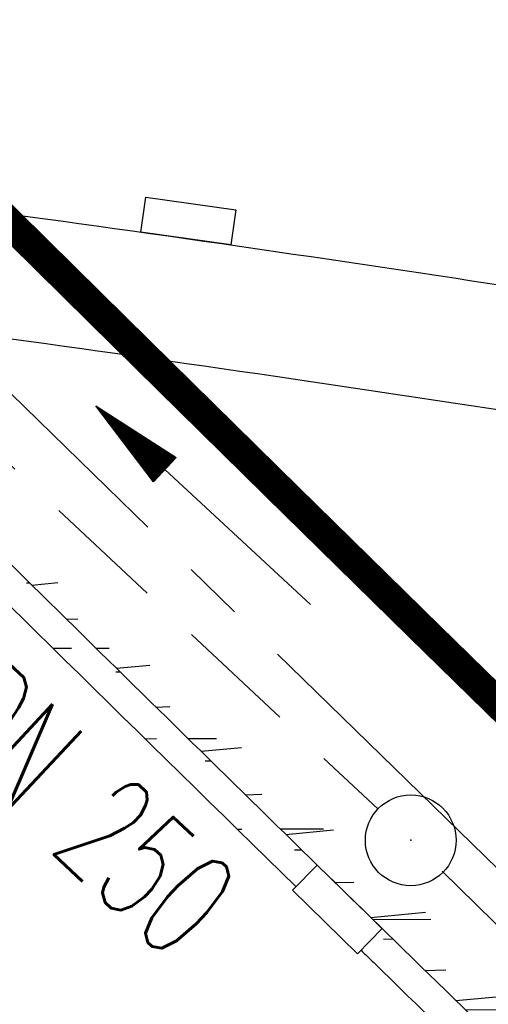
# Model space of a CAD drawing. Extents: x 448150 to 449332, y 437108 to 438384.
# Tile 118 of 172: x 448705.55 to 448713.29, y 437741.68 to 437757.95. Entities that reach past the tile are written whole.
import ezdxf
from ezdxf.enums import TextEntityAlignment as Align

# ---------------------------------------------------------------- set-up
doc = ezdxf.new("R2010")
doc.units = 0
doc.header["$LTSCALE"] = 2
doc.header["$MEASUREMENT"] = 0
for name, pattern in [('ACHSE', [5.5, 4, -0.5, 0.5, -0.5]), ('AUSGEZOGEN', [0]), ('GESTRICH-X2', [1.5, 1, -0.5]), ('GESTRICHELT', [0.75, 0.5, -0.25])]:
    doc.linetypes.add(name, pattern=pattern)
doc.layers.get('0').update_dxf_attribs({"linetype": 'AUSGEZOGEN'})
for name, color, linetype in [('ACHSETOP', 250, 'ACHSE'), ('BAUWOTOP', 250, 'AUSGEZOGEN'), ('FBRTOP', 250, 'AUSGEZOGEN'), ('KANAL', 7, 'GESTRICH-X2'), ('PFEIL', 7, 'CONTINUOUS'), ('SCHLITZRINNE', 200, 'AUSGEZOGEN'), ('SCHSYMBOL', 200, 'AUSGEZOGEN'), ('TEXTO', 4, 'CONTINUOUS')]:
    doc.layers.add(name, color=color, linetype=linetype)
doc.styles.add('ROMANS', font='romans.shx', dxfattribs={"width": 0.8})

# ---------------------------------------------------------------- blocks, each defined once
blk = doc.blocks.new('30S')
at = {"color": 0}
for p, q in [((-0.751, -0.583), (-0.751, 0)), ((-0.751, 0), (0.751, 0)), ((0.751, 0), (0.751, -0.583)), ((0.751, -0.583), (-0.751, -0.583))]:
    blk.add_line(p, q, dxfattribs=at)
blk.add_point((0, 0), dxfattribs=at)
blk = doc.blocks.new('GST')
at = {"color": 0}
blk.add_circle((0, 0), 0.75, dxfattribs=at)
blk.add_point((0, 0), dxfattribs=at)
blk = doc.blocks.new('PFEIL2')
at = {"color": 0}
for p, q in [((0.881, -0.271), (0.879, 0.276)), ((0.879, 0.276), (2.429, 0.009)), ((0.911, 0.27), (0.879, 0.265)), ((0.965, 0.261), (0.879, 0.246)), ((1.019, 0.252), (0.879, 0.228)), ((1.073, 0.242), (0.879, 0.209)), ((1.127, 0.233), (0.879, 0.191)), ((1.181, 0.224), (0.879, 0.172)), ((1.235, 0.214), (0.879, 0.154)), ((1.289, 0.205), (0.879, 0.135)), ((1.343, 0.196), (0.879, 0.117)), ((1.397, 0.187), (0.879, 0.098)), ((1.451, 0.177), (0.879, 0.08)), ((1.505, 0.168), (0.879, 0.061)), ((0.88, 0.002), (-2.401, -0.012)), ((1.559, 0.159), (0.88, 0.043)), ((1.613, 0.149), (0.88, 0.024)), ((1.668, 0.14), (0.88, 0.006)), ((1.722, 0.131), (0.88, -0.013)), ((1.776, 0.121), (0.88, -0.031)), ((1.83, 0.112), (0.88, -0.05)), ((1.884, 0.103), (0.88, -0.068)), ((1.938, 0.094), (0.88, -0.087)), ((1.992, 0.084), (0.88, -0.105)), ((2.046, 0.075), (0.88, -0.124)), ((2.1, 0.066), (0.88, -0.142)), ((2.154, 0.056), (0.88, -0.161)), ((2.208, 0.047), (0.88, -0.179)), ((2.262, 0.038), (0.881, -0.198)), ((2.316, 0.029), (0.881, -0.216)), ((2.37, 0.019), (0.881, -0.235)), ((2.424, 0.01), (0.881, -0.253)), ((2.429, 0.009), (0.881, -0.271))]:
    blk.add_line(p, q, dxfattribs=at)

msp = doc.modelspace()

# ---------------------------------------------------------------- hatches: boundary and pattern name
at = {"layer": 'SCHLITZRINNE'}
h = msp.add_hatch(dxfattribs=at)
h.set_pattern_fill('_USER', color=256, scale=1.5, angle=45, style=0, pattern_type=0)
h.set_pattern_definition([(0.19809, (448696.2442, 437758.0261), (-0.005186, 1.499991), [])])
edge = h.paths.add_edge_path()
edge.add_arc((450103.943, 439168.643), 1992.851, 225.253931, 225.326505)
edge.add_arc((450104.379, 439169.084), 1993.471, 225.326505, 225.685513)
edge.add_arc((450114.112, 439179.052), 2007.404, 225.685514, 226.043274)
edge.add_arc((450116.374, 439181.397), 2010.661, 226.043274, 226.400342)
edge.add_arc((450108.345, 439172.967), 1999.019, 226.400342, 226.758448)
edge.add_arc((450107.359, 439171.918), 1997.58, 226.758448, 227.116898)
edge.add_arc((450114.22, 439179.306), 2007.663, 227.116898, 227.474446)
edge.add_arc((450112.044, 439176.933), 2004.443, 227.474446, 227.83238)
edge.add_arc((450107.824, 439172.273), 1998.156, 227.83238, 228.190877)
edge.add_arc((450107.663, 439172.094), 1997.915, 228.190877, 228.549748)
edge.add_arc((450107.034, 439171.381), 1996.965, 228.549748, 228.908704)
edge.add_arc((450111.572, 439176.585), 2003.869, 228.908704, 229.265964)
edge.add_arc((450119.093, 439185.318), 2015.394, 229.265964, 229.6222)
edge.add_arc((450115.134, 439180.663), 2009.284, 229.6222, 229.979919)
edge.add_arc((450101.808, 439164.793), 1988.56, 229.979919, 230.339497)
edge.add_arc((450135.905, 439205.921), 2041.985, 230.339497, 230.699144)
edge.add_arc((450015.788, 439059.171), 1852.343, 230.699144, 231.076753)
edge.add_arc((450440.038, 439584.513), 2527.6, 231.076753, 231.41321)
edge.add_arc((449605.176, 438538.206), 1189.037, 231.413211, 231.903765)
edge.add_arc((451876.599, 441435.451), 4870.53, 231.903765, 232.054115)
edge.add_arc((449764.385, 438726.671), 1435.572, 232.054115, 232.331051)
edge.add_arc((663048.573, 714993.472), 350453.466, 232.33105148, 232.33182369)
edge.add_arc((452105.708, 441751.773), 5260.885, 232.331837, 232.33814)
edge.add_arc((1083717.784, 1260087.558), 1038995.508, 232.338139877, 232.338829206)
edge.add_arc((362297.748, 325361.769), 141749.668, 52.33595822, 52.34101086, ccw=False)
edge.add_arc((130991.073, 25697.409), 520301.522, 52.33458173, 52.33595822, ccw=False)
edge.add_arc((597397.743, 629905.021), 242982.187, 232.33379622, 232.33674373)
edge.add_arc((1091510.304, 1270060.009), 1051651.236, 232.336743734, 232.337424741)
edge.add_arc((63904.407, -61307.138), 630166.935, 52.33651599, 52.337652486, ccw=False)
edge.add_line((448950.678, 437541.271), (448965.933, 437529.496))
edge.add_arc((450103.943, 439168.643), 1993.351, 225.253931, 225.326505)
edge.add_arc((450104.379, 439169.084), 1993.971, 225.326505, 225.633952)
h = msp.add_hatch(dxfattribs=at)
h.set_pattern_fill('_USER', color=256, scale=1.5, angle=45, style=0, pattern_type=0)
h.set_pattern_definition([(1.0848, (448717.7677, 437736.8698), (-0.0283982, 1.4997312), [])])
edge = h.paths.add_edge_path()
edge.add_arc((450104.379, 439169.084), 1993.971, 225.677136, 225.685513)
edge.add_arc((450114.112, 439179.052), 2007.904, 225.685514, 226.043274)
edge.add_arc((450116.374, 439181.397), 2011.161, 226.043274, 226.348764)
edge.add_arc((450103.943, 439168.643), 1992.851, 225.253931, 225.326505)
edge.add_arc((450104.379, 439169.084), 1993.471, 225.326505, 225.685513)
edge.add_arc((450114.112, 439179.052), 2007.404, 225.685514, 226.043274)
edge.add_arc((450116.374, 439181.397), 2010.661, 226.043274, 226.400342)
edge.add_arc((450108.345, 439172.967), 1999.019, 226.400342, 226.758448)
edge.add_arc((450107.359, 439171.918), 1997.58, 226.758448, 227.116898)
edge.add_arc((450114.22, 439179.306), 2007.663, 227.116898, 227.474446)
edge.add_arc((450112.044, 439176.933), 2004.443, 227.474446, 227.83238)
edge.add_arc((450107.824, 439172.273), 1998.156, 227.83238, 228.190877)
edge.add_arc((450107.663, 439172.094), 1997.915, 228.190877, 228.549748)
edge.add_arc((450107.034, 439171.381), 1996.965, 228.549748, 228.908704)
edge.add_arc((450111.572, 439176.585), 2003.869, 228.908704, 229.265964)
edge.add_arc((450119.093, 439185.318), 2015.394, 229.265964, 229.6222)
edge.add_arc((450115.134, 439180.663), 2009.284, 229.6222, 229.979919)
edge.add_arc((450101.808, 439164.793), 1988.56, 229.979919, 230.339497)
edge.add_arc((450135.905, 439205.921), 2041.985, 230.339497, 230.699144)
edge.add_arc((450015.788, 439059.171), 1852.343, 230.699144, 231.076753)
edge.add_arc((450440.038, 439584.513), 2527.6, 231.076753, 231.41321)
edge.add_arc((449605.176, 438538.206), 1189.037, 231.413211, 231.903765)
edge.add_arc((451876.599, 441435.451), 4870.53, 231.903765, 232.054115)
edge.add_arc((449764.385, 438726.671), 1435.572, 232.054115, 232.331051)
edge.add_arc((663048.573, 714993.472), 350453.466, 232.33105148, 232.33182369)
edge.add_arc((452105.708, 441751.773), 5260.885, 232.331837, 232.33814)
edge.add_arc((1083717.784, 1260087.558), 1038995.508, 232.338139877, 232.338829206)
edge.add_arc((362297.748, 325361.769), 141749.668, 52.33595822, 52.34101086, ccw=False)
edge.add_arc((130991.073, 25697.409), 520301.522, 52.33458173, 52.33595822, ccw=False)
edge.add_arc((597397.743, 629905.021), 242982.187, 232.33379622, 232.33674373)
edge.add_arc((1091510.304, 1270060.009), 1051651.236, 232.336743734, 232.337424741)
edge.add_arc((63904.407, -61307.138), 630166.935, 52.33651599, 52.337652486, ccw=False)
edge.add_line((448950.678, 437541.271), (448965.933, 437529.496))
h = msp.add_hatch(dxfattribs=at)
h.set_pattern_fill('_USER', color=256, scale=1.5, angle=45, style=0, pattern_type=0)
h.set_pattern_definition([(1.92282, (448737.9663, 437717.5835), (-0.05033, 1.4991554), [])])
edge = h.paths.add_edge_path()
edge.add_arc((450116.374, 439181.397), 2011.161, 226.391578, 226.400342)
edge.add_arc((450108.345, 439172.967), 1999.519, 226.400342, 226.758448)
edge.add_arc((450107.359, 439171.918), 1998.08, 226.758448, 227.116898)
edge.add_arc((450114.22, 439179.306), 2008.163, 227.116898, 227.474446)
edge.add_arc((450112.044, 439176.933), 2004.943, 227.474446, 227.83238)
edge.add_arc((450107.824, 439172.273), 1998.656, 227.83238, 228.068653)
edge.add_arc((450103.943, 439168.643), 1992.851, 225.253931, 225.326505)
edge.add_arc((450104.379, 439169.084), 1993.471, 225.326505, 225.685513)
edge.add_arc((450114.112, 439179.052), 2007.404, 225.685514, 226.043274)
edge.add_arc((450116.374, 439181.397), 2010.661, 226.043274, 226.400342)
edge.add_arc((450108.345, 439172.967), 1999.019, 226.400342, 226.758448)
edge.add_arc((450107.359, 439171.918), 1997.58, 226.758448, 227.116898)
edge.add_arc((450114.22, 439179.306), 2007.663, 227.116898, 227.474446)
edge.add_arc((450112.044, 439176.933), 2004.443, 227.474446, 227.83238)
edge.add_arc((450107.824, 439172.273), 1998.156, 227.83238, 228.190877)
edge.add_arc((450107.663, 439172.094), 1997.915, 228.190877, 228.549748)
edge.add_arc((450107.034, 439171.381), 1996.965, 228.549748, 228.908704)
edge.add_arc((450111.572, 439176.585), 2003.869, 228.908704, 229.265964)
edge.add_arc((450119.093, 439185.318), 2015.394, 229.265964, 229.6222)
edge.add_arc((450115.134, 439180.663), 2009.284, 229.6222, 229.979919)
edge.add_arc((450101.808, 439164.793), 1988.56, 229.979919, 230.339497)
edge.add_arc((450135.905, 439205.921), 2041.985, 230.339497, 230.699144)
edge.add_arc((450015.788, 439059.171), 1852.343, 230.699144, 231.076753)
edge.add_arc((450440.038, 439584.513), 2527.6, 231.076753, 231.41321)
edge.add_arc((449605.176, 438538.206), 1189.037, 231.413211, 231.903765)
edge.add_arc((451876.599, 441435.451), 4870.53, 231.903765, 232.054115)
edge.add_arc((449764.385, 438726.671), 1435.572, 232.054115, 232.331051)
edge.add_arc((663048.573, 714993.472), 350453.466, 232.33105148, 232.33182369)
edge.add_arc((452105.708, 441751.773), 5260.885, 232.331837, 232.33814)
edge.add_arc((1083717.784, 1260087.558), 1038995.508, 232.338139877, 232.338829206)
edge.add_arc((362297.748, 325361.769), 141749.668, 52.33595822, 52.34101086, ccw=False)
edge.add_arc((130991.073, 25697.409), 520301.522, 52.33458173, 52.33595822, ccw=False)
edge.add_arc((597397.743, 629905.021), 242982.187, 232.33379622, 232.33674373)
edge.add_arc((1091510.304, 1270060.009), 1051651.236, 232.336743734, 232.337424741)
edge.add_arc((63904.407, -61307.138), 630166.935, 52.33651599, 52.337652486, ccw=False)
edge.add_line((448950.678, 437541.271), (448965.933, 437529.496))
h = msp.add_hatch(dxfattribs=at)
h.set_pattern_fill('_USER', color=256, scale=1.5, angle=45, style=0, pattern_type=0)
h.set_pattern_definition([(5.43336, (448830.8072, 437635.437), (-0.142032, 1.4932605), [])])
edge = h.paths.add_edge_path()
edge.add_arc((450115.134, 439180.663), 2009.784, 229.703318, 229.979919)
edge.add_arc((450101.808, 439164.793), 1989.06, 229.979919, 230.339497)
edge.add_arc((450135.905, 439205.921), 2042.485, 230.339497, 230.699144)
edge.add_arc((450015.788, 439059.171), 1852.843, 230.699144, 231.076753)
edge.add_arc((450440.038, 439584.513), 2528.1, 231.076753, 231.211068)
edge.add_arc((450103.943, 439168.643), 1992.851, 225.253931, 225.326505)
edge.add_arc((450104.379, 439169.084), 1993.471, 225.326505, 225.685513)
edge.add_arc((450114.112, 439179.052), 2007.404, 225.685514, 226.043274)
edge.add_arc((450116.374, 439181.397), 2010.661, 226.043274, 226.400342)
edge.add_arc((450108.345, 439172.967), 1999.019, 226.400342, 226.758448)
edge.add_arc((450107.359, 439171.918), 1997.58, 226.758448, 227.116898)
edge.add_arc((450114.22, 439179.306), 2007.663, 227.116898, 227.474446)
edge.add_arc((450112.044, 439176.933), 2004.443, 227.474446, 227.83238)
edge.add_arc((450107.824, 439172.273), 1998.156, 227.83238, 228.190877)
edge.add_arc((450107.663, 439172.094), 1997.915, 228.190877, 228.549748)
edge.add_arc((450107.034, 439171.381), 1996.965, 228.549748, 228.908704)
edge.add_arc((450111.572, 439176.585), 2003.869, 228.908704, 229.265964)
edge.add_arc((450119.093, 439185.318), 2015.394, 229.265964, 229.6222)
edge.add_arc((450115.134, 439180.663), 2009.284, 229.6222, 229.979919)
edge.add_arc((450101.808, 439164.793), 1988.56, 229.979919, 230.339497)
edge.add_arc((450135.905, 439205.921), 2041.985, 230.339497, 230.699144)
edge.add_arc((450015.788, 439059.171), 1852.343, 230.699144, 231.076753)
edge.add_arc((450440.038, 439584.513), 2527.6, 231.076753, 231.41321)
edge.add_arc((449605.176, 438538.206), 1189.037, 231.413211, 231.903765)
edge.add_arc((451876.599, 441435.451), 4870.53, 231.903765, 232.054115)
edge.add_arc((449764.385, 438726.671), 1435.572, 232.054115, 232.331051)
edge.add_arc((663048.573, 714993.472), 350453.466, 232.33105148, 232.33182369)
edge.add_arc((452105.708, 441751.773), 5260.885, 232.331837, 232.33814)
edge.add_arc((1083717.784, 1260087.558), 1038995.508, 232.338139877, 232.338829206)
edge.add_arc((362297.748, 325361.769), 141749.668, 52.33595822, 52.34101086, ccw=False)
edge.add_arc((130991.073, 25697.409), 520301.522, 52.33458173, 52.33595822, ccw=False)
edge.add_arc((597397.743, 629905.021), 242982.187, 232.33379622, 232.33674373)
edge.add_arc((1091510.304, 1270060.009), 1051651.236, 232.336743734, 232.337424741)
edge.add_arc((63904.407, -61307.138), 630166.935, 52.33651599, 52.337652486, ccw=False)
edge.add_line((448950.678, 437541.271), (448965.933, 437529.496))

# ---------------------------------------------------------------- linework, layer by layer
at = {"layer": 'ACHSETOP', "flags": 128}
msp.add_lwpolyline([(448380.241, 438171.899), (448383.346, 438166.505), (448396.089, 438144.997), (448409.099, 438123.649), (448422.375, 438102.466), (448435.915, 438081.45), (448449.717, 438060.605), (448463.778, 438039.935), (448478.096, 438019.441), (448492.67, 437999.129), (448507.496, 437979), (448522.573, 437959.057), (448537.897, 437939.305), (448553.468, 437919.746), (448569.282, 437900.384), (448585.336, 437881.22), (448601.629, 437862.258), (448618.157, 437843.502), (448634.919, 437824.954), (448651.911, 437806.617), (448669.131, 437788.493), (448686.577, 437770.586), (448704.244, 437752.899), (448722.132, 437735.434), (448740.236, 437718.194), (448758.555, 437701.181), (448777.084, 437684.399), (448795.822, 437667.85), (448814.766, 437651.536), (448833.911, 437635.46), (448853.257, 437619.625), (448872.798, 437604.033), (448888.336, 437591.917), (448892.529, 437588.68), (448912.32, 437573.405), (448932.11, 437558.129), (448951.9, 437542.854), (449011.271, 437497.027), (449090.432, 437435.925), (449169.594, 437374.823), (449183.702, 437363.933)], dxfattribs=at)
at = {"layer": 'BAUWOTOP'}
for points in [[(448562.345, 437753.569, -0.005641), (448571.504, 437754.895, -0.005027), (448580.443, 437755.995, -0.004236), (448591.074, 437757.103, -0.004401), (448601.782, 437758.033, -0.005433), (448610.468, 437758.615, -0.005787), (448619.487, 437759.017, -0.004902), (448630.142, 437759.263, -0.00419), (448640.164, 437759.312, -0.004449), (448649.602, 437759.196, -0.00525), (448659.655, 437758.877, -0.005382), (448669.454, 437758.357, -0.005127), (448678.884, 437757.658, -0.004852), (448688.833, 437756.72, -0.004589), (448698.833, 437755.587, -0.004838), (448708.296, 437754.333, -0.00502), (448717.743, 437752.892, -0.004823), (448727.543, 437751.198, -0.005027), (448737.348, 437749.304, -0.005127), (448746.923, 437747.252, -0.005003), (448756.417, 437745.015, -0.005034)], [(448562.66, 437751.553, -0.005641), (448571.774, 437752.872, -0.005027), (448580.672, 437753.966, -0.004236), (448591.268, 437755.071, -0.004401), (448601.94, 437755.998, -0.005433), (448610.582, 437756.577, -0.005787), (448619.554, 437756.976, -0.004902), (448630.169, 437757.222, -0.00419), (448640.157, 437757.271, -0.004449), (448649.559, 437757.155, -0.00525), (448659.569, 437756.837, -0.005382), (448669.324, 437756.32, -0.005127), (448678.712, 437755.624, -0.004852), (448688.622, 437754.69, -0.004589), (448698.584, 437753.561, -0.004838), (448708.008, 437752.312, -0.00502), (448717.414, 437750.877, -0.004823), (448727.176, 437749.19, -0.005027), (448736.941, 437747.304, -0.005127), (448746.475, 437745.261, -0.005003), (448755.929, 437743.033, -0.005034)]]:
    msp.add_lwpolyline(points, format="xyb", dxfattribs=at)
at = {"layer": 'FBRTOP'}
for points in [[(448962.287, 437556.312, -0.000002), (448991.973, 437533.398, 0.000001), (449021.658, 437510.484, 0), (449059.524, 437481.257, 0), (449100.819, 437449.382, 0.000002), (449140.4, 437418.831, -0.000003), (449179.981, 437388.28, -0.000002), (449197.089, 437375.075, 0.000004)], [(448881.988, 437575.026, 0.000003), (448891.884, 437567.387, -0.000022), (448901.78, 437559.749, -0.000006), (448911.675, 437552.112, 0.000013), (448921.57, 437544.474, 0.000003), (448931.465, 437536.836, -0.000005), (448941.36, 437529.199, 0), (448949.808, 437522.678, 0.000001)], [(448902.917, 437602.137, 0.000003), (448912.812, 437594.5, -0.000022)], [(448942.498, 437571.586, 0.000003), (448952.392, 437563.949, -0.000005)]]:
    msp.add_lwpolyline(points, format="xyb", dxfattribs=at)
at = {"layer": 'FBRTOP', "const_width": 0.5}
for points in [[(448933.332, 437559.712, 0.000003), (448943.227, 437552.075, -0.000005), (448953.122, 437544.437, -0.000002), (448982.808, 437521.524, 0.000001), (449012.493, 437498.61, 0), (449050.358, 437469.383, 0), (449091.654, 437437.508, 0.000002), (449131.235, 437406.957, -0.000003), (449170.816, 437376.406, -0.000001), (449185.277, 437365.244, 0.000004)], [(448960.466, 437553.953, -0.000002), (448990.152, 437531.039)], [(449098.999, 437447.023, 0.000002), (449138.58, 437416.472, -0.000003), (449178.161, 437385.922, -0.000002), (449194.742, 437373.122, 0.000004)], [(448901.097, 437599.778, 0.000003), (448910.992, 437592.141, -0.000022)], [(448893.751, 437590.263, 0.000003), (448903.647, 437582.626, -0.000022)], [(448940.677, 437569.227, 0.000003), (448950.572, 437561.59, -0.000005)], [(448707.631, 437752.366, 0.001217), (448714.542, 437745.585, 0.001561), (448723.52, 437736.874, 0.001558), (448732.549, 437728.222, 0.001563), (448741.606, 437719.651, 0.001564), (448750.718, 437711.135, 0.00156), (448759.907, 437702.655, 0.001562)]]:
    msp.add_lwpolyline(points, format="xyb", dxfattribs=at)
at = {"layer": 'FBRTOP', "linetype": 'GESTRICHELT', "const_width": 0.5, "flags": 128}
msp.add_lwpolyline([(448694.193, 437765.741, 0.000463), (448696.818, 437763.108, 0.001566), (448705.65, 437754.321, 0.00035), (448707.631, 437752.366, 0.001561)], format="xyb", dxfattribs=at)
at = {"layer": 'KANAL'}
for p, q in [((448701.813, 437753.938), (448711.469, 437744.906)), ((448712.531, 437743.875), (448729.281, 437727.406))]:
    msp.add_line(p, q, dxfattribs=at)
at = {"layer": 'SCHLITZRINNE'}
for points in [[(448891.307, 437587.097, 0.000003), (448901.202, 437579.459, -0.000022), (448911.098, 437571.822, -0.000006), (448920.993, 437564.184, 0.000013), (448930.888, 437556.546, 0.000003), (448940.783, 437548.908, -0.000005), (448950.678, 437541.271, -0.000001), (448965.933, 437529.496, 0.000001)], [(448701.044, 437753.253, 0.000317), (448702.838, 437751.477, 0.001566), (448711.748, 437742.723, 0.001561), (448720.744, 437733.994, 0.001558), (448729.791, 437725.325, 0.001563), (448738.866, 437716.737, 0.001564), (448747.996, 437708.204, 0.00156), (448757.203, 437699.707, 0.001562), (448766.458, 437691.272, 0.001564), (448775.751, 437682.908, 0.001566), (448785.104, 437674.595, 0.001566), (448794.507, 437666.343, 0.001559), (448803.95, 437658.16, 0.001554), (448813.47, 437650.012, 0.001561), (448823.052, 437641.915, 0.001569), (448832.635, 437633.92, 0.001569), (448842.528, 437625.771, 0.001648), (448852, 437618.069, 0.001468), (448863.575, 437608.778, 0.00214), (448871.559, 437602.463, 0.000656), (448881.628, 437594.59, 0.001208), (448887.11, 437590.337, 0.000003), (448890.849, 437587.45, 0.000028)], [(448700.692, 437752.897, 0.000317), (448702.486, 437751.121, 0.001341), (448710.115, 437743.619, 0.001561)], [(448711.19, 437742.569, 0.000037), (448711.399, 437742.365, 0.001561), (448720.397, 437733.634, 0.001333), (448728.136, 437726.212, 0.001563)]]:
    msp.add_lwpolyline(points, format="xyb", dxfattribs=at)
at = {"layer": 'SCHSYMBOL'}
msp.add_lwpolyline([(448710.465, 437743.977), (448711.54, 437742.927), (448711.133, 437742.51), (448710.058, 437743.561)], close=True, dxfattribs=at)

# ---------------------------------------------------------------- block references
at = {"layer": 'PFEIL', "rotation": 136.9569000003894}
msp.add_blockref('PFEIL2', (448708.59, 437749.915), dxfattribs=at)
at = {"layer": 'SCHSYMBOL'}
for name, p, rotation in [('30S', (448708.296, 437754.333), 171.9797131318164), ('GST', (448712.011, 437744.386), 315.6559000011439)]:
    msp.add_blockref(name, p, dxfattribs=dict(at, rotation=rotation))

# ---------------------------------------------------------------- texts
at = {"layer": 'TEXTO', "style": 'ROMANS', "width": 0.6}
msp.add_text('KMZR DN 250', height=1.8, rotation=316.9569, dxfattribs=at).set_placement((448704.302, 437745.84), align=Align.CENTER)

doc.saveas('drawing.dxf')
